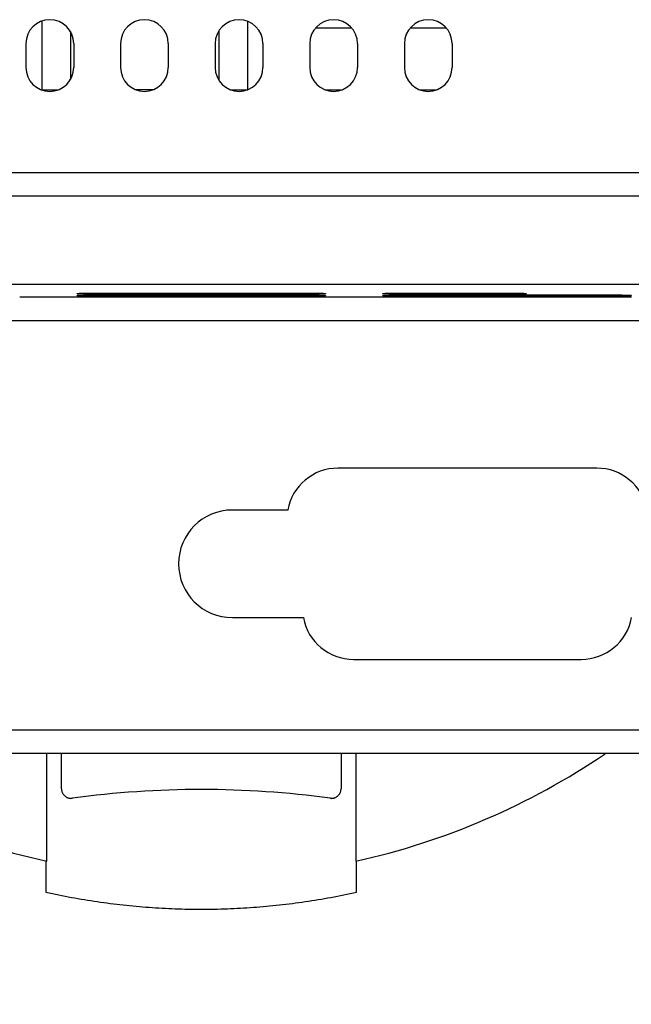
# Model space of a CAD drawing. Header units: inches. Extents: x 0 to 22, y 0 to 17.
# Tile 12 of 16: x 12.4 to 13.6, y 11.1 to 13.2. Entities that reach past the tile are written whole.
import ezdxf

# ---------------------------------------------------------------- set-up
doc = ezdxf.new("R2010")
doc.units = ezdxf.units.IN
doc.header["$LTSCALE"] = 1.21
doc.header["$MEASUREMENT"] = 0
doc.layers.get('0').update_dxf_attribs({"linetype": 'CONTINUOUS'})
doc.layers.add('DIMENSIONS', color=7, linetype='CONTINUOUS')
doc.styles.get("Standard").update_dxf_attribs({"font": 'txt', "width": 0.8})
doc.dimstyles.new('DIMSTYLE_1', dxfattribs={"dimtxt": 0.125, "dimasz": 0.18, "dimexe": 0.18, "dimexo": 0.0625, "dimgap": 0.09, "dimtad": 0, "dimtih": 1, "dimtoh": 1, "dimdec": 3, "dimzin": 4, "dimdsep": 46, "dimtxsty": 'STANDARD', "dimblk": '_FILLED', "dimblk1": '_FILLED', "dimblk2": '_FILLED', "dimcen": 0.09, "dimadec": 0, "dimazin": 0, "dimtp": 0.01, "dimtm": 0.01, "dimtfac": 1, "dimtdec": 3, "dimtofl": 0, "dimtmove": 0, "dimatfit": 3, "dimldrblk": '_FILLED', "dimfxl": 1, "dimtolj": 1, "dimtzin": 4, "dimarcsym": 0})

# ---------------------------------------------------------------- blocks, each defined once
blk = doc.blocks.new('_FILLED')
at = {"color": 0, "linetype": 'BYBLOCK'}
blk.add_solid([(0, 0), (-1, 0.174), (-1, -0.174)], dxfattribs=at)
blk = doc.blocks.new('*D2')
at = {"layer": 'DIMENSIONS', "color": 2, "linetype": 'CONTINUOUS'}
for p, q in [((10.6221, 11.5902), (10.6221, 9.7015)), ((14.8381, 11.5902), (14.8381, 9.7015)), ((10.6221, 9.8265), (11.8622, 9.8265)), ((14.8381, 9.8265), (13.4122, 9.8265))]:
    blk.add_line(p, q, dxfattribs=at)
at = {"layer": 'DIMENSIONS', "color": 2, "linetype": 'CONTINUOUS', "xscale": 0.18, "yscale": 0.18, "zscale": 0.18, "rotation": 180}
blk.add_blockref('_FILLED', (10.6221, 9.8265), dxfattribs=at)
at = {"layer": 'DIMENSIONS', "color": 2, "linetype": 'CONTINUOUS', "xscale": 0.18, "yscale": 0.18, "zscale": 0.18}
blk.add_blockref('_FILLED', (14.8381, 9.8265), dxfattribs=at)
at = {"layer": 'DIMENSIONS', "color": 2, "linetype": 'CONTINUOUS', "width": 0.8}
for s, p in [('4.216', (11.9247, 9.764)), ('[', (12.5497, 9.764)), ('107.09', (12.6497, 9.764)), (']', (13.2497, 9.764))]:
    blk.add_text(s, height=0.125, dxfattribs=at).set_placement(p)

msp = doc.modelspace()

# ---------------------------------------------------------------- linework, layer by layer
at = {"color": 7, "linetype": 'CONTINUOUS'}
for p, q in [((12.3963, 13.1839), (12.3963, 13.0404)), ((12.8267, 13.1836), (12.8267, 13.0404)), ((12.4563, 13.162), (12.4563, 13.0617)), ((12.7667, 13.1632), (12.7667, 13.0605)), ((12.9696, 13.1699), (13.0445, 13.1699)), ((13.1676, 13.1699), (13.2425, 13.1699)), ((12.3631, 13.1369), (12.3631, 13.0869)), ((12.4631, 13.1369), (12.4631, 13.0869)), ((12.5611, 13.1369), (12.5611, 13.0869)), ((12.6611, 13.1369), (12.6611, 13.0869)), ((12.7591, 13.1369), (12.7591, 13.0869)), ((12.8591, 13.1369), (12.8591, 13.0869)), ((12.9571, 13.1369), (12.9571, 13.0869)), ((13.0571, 13.1369), (13.0571, 13.0869)), ((13.1551, 13.1369), (13.1551, 13.0869)), ((13.2551, 13.1369), (13.2551, 13.0869)), ((12.3948, 13.0404), (12.4314, 13.0404)), ((12.6294, 13.0404), (12.5928, 13.0404)), ((12.7908, 13.0404), (12.8274, 13.0404)), ((12.9888, 13.0404), (13.0254, 13.0404)), ((13.1868, 13.0404), (13.2234, 13.0404)), ((12.0651, 12.8676), (14.7017, 12.8676)), ((10.6832, 12.8182), (14.777, 12.8182)), ((10.6817, 12.634), (14.7785, 12.634)), ((12.3501, 12.6069), (12.4701, 12.6069)), ((12.5151, 12.6152), (12.9451, 12.6152)), ((12.5151, 12.6128), (12.5151, 12.6152)), ((12.5151, 12.6128), (12.9451, 12.6128)), ((12.5151, 12.6112), (12.9451, 12.6112)), ((12.5151, 12.6096), (12.5151, 12.6112)), ((12.5151, 12.6096), (12.9451, 12.6096)), ((12.5151, 12.6085), (12.9451, 12.6085)), ((12.5151, 12.6076), (12.5151, 12.6085)), ((12.5151, 12.6076), (12.9451, 12.6076)), ((12.5151, 12.6071), (12.9451, 12.6071)), ((12.5151, 12.6069), (12.5151, 12.6071)), ((12.5151, 12.6069), (12.9451, 12.6069)), ((12.9451, 12.6128), (12.9451, 12.6152)), ((12.9451, 12.6096), (12.9451, 12.6112)), ((12.9451, 12.6076), (12.9451, 12.6085)), ((12.9451, 12.6069), (12.9451, 12.6071)), ((12.9901, 12.6069), (13.1101, 12.6069)), ((13.1551, 12.6152), (13.3651, 12.6152)), ((13.1551, 12.6128), (13.1551, 12.6152)), ((13.1551, 12.6128), (13.3651, 12.6128)), ((13.1551, 12.6112), (13.5851, 12.6112)), ((13.1551, 12.6096), (13.1551, 12.6112)), ((13.1551, 12.6096), (13.5851, 12.6096)), ((13.1551, 12.6085), (13.5851, 12.6085)), ((13.1551, 12.6076), (13.1551, 12.6085)), ((13.1551, 12.6076), (13.5851, 12.6076)), ((13.1551, 12.6071), (13.5851, 12.6071)), ((13.1551, 12.6069), (13.1551, 12.6071)), ((13.1551, 12.6069), (13.5851, 12.6069)), ((13.3651, 12.6128), (13.3651, 12.6152)), ((13.5851, 12.6096), (13.5851, 12.6112)), ((13.5851, 12.6076), (13.5851, 12.6085)), ((13.5851, 12.6069), (13.5851, 12.6071)), ((14.0573, 12.5569), (10.9791, 12.5569)), ((13.5581, 12.2489), (13.0161, 12.2489)), ((12.9109, 12.1614), (12.7951, 12.1614)), ((12.7951, 11.9364), (12.9437, 11.9364)), ((13.0489, 11.8489), (13.5253, 11.8489)), ((10.9791, 11.7019), (14.0573, 11.7019)), ((14.1573, 11.6519), (10.6401, 11.6519)), ((12.4069, 11.427), (12.4069, 11.6519)), ((12.4376, 11.5784), (12.4376, 11.6519)), ((13.0226, 11.6519), (13.0226, 11.5784)), ((13.0533, 11.6519), (13.0533, 11.427)), ((12.4051, 11.4275), (12.4051, 11.3622)), ((13.0551, 11.3622), (13.0551, 11.4275))]:
    msp.add_line(p, q, dxfattribs=at)
for centre, radius, start, end in [((12.4131, 13.1369), 0.05, 0, 180), ((12.6111, 13.1369), 0.05, 0, 180), ((12.8091, 13.1369), 0.05, 0, 180), ((13.0071, 13.1369), 0.05, 0, 180), ((13.2051, 13.1369), 0.05, 0, 180), ((12.4131, 13.0869), 0.05, 180, 360), ((12.6111, 13.0869), 0.05, 180, 360), ((12.8091, 13.0869), 0.05, 180, 360), ((13.0071, 13.0869), 0.05, 180, 360), ((13.2051, 13.0869), 0.05, 180, 360), ((13.0161, 12.1419), 0.107, 90, 169.4996), ((13.5581, 12.1419), 0.107, 10.5004, 90), ((12.7951, 12.0489), 0.1125, 90, 270), ((13.0489, 11.9559), 0.107, 190.5071, 270), ((13.5253, 11.9559), 0.107, 270, 349.4929), ((12.7301, 12.8962), 1.5043, 235.8175, 257.5921), ((12.7301, 12.8962), 1.5043, 282.4079, 304.1825), ((12.7301, 9.5769), 2, 82.2471, 97.7529)]:
    msp.add_arc(centre, radius, start, end, dxfattribs=at)
for points, knots in [([(12.4701, 12.614), (12.4701, 12.614), (12.4701, 12.6142), (12.4707, 12.6141), (12.4713, 12.6143), (12.4724, 12.6144), (12.4738, 12.6145), (12.4756, 12.6146), (12.4776, 12.6147), (12.48, 12.6148), (12.4826, 12.6148), (12.4856, 12.6149), (12.4887, 12.615), (12.4921, 12.6151), (12.4956, 12.6151), (12.4993, 12.6152), (12.5031, 12.6152), (12.5071, 12.6152), (12.5111, 12.6152), (12.5137, 12.6152), (12.5151, 12.6152)], [0, 0, 0, 0, 0.001199, 0.009588, 0.025776, 0.049746, 0.081334, 0.120299, 0.166331, 0.219063, 0.278071, 0.342882, 0.412975, 0.487784, 0.56671, 0.649116, 0.734341, 0.8217, 0.910491, 1, 1, 1, 1]), ([(12.5151, 12.6128), (12.5137, 12.6128), (12.5111, 12.6128), (12.5071, 12.6129), (12.5031, 12.6129), (12.4993, 12.6129), (12.4956, 12.6129), (12.4921, 12.613), (12.4887, 12.613), (12.4856, 12.6131), (12.4826, 12.6132), (12.48, 12.6133), (12.4776, 12.6133), (12.4756, 12.6134), (12.4738, 12.6135), (12.4724, 12.6136), (12.4713, 12.6137), (12.4707, 12.6138), (12.4701, 12.6138), (12.4701, 12.614), (12.4701, 12.614)], [0, 0, 0, 0, 0.089526, 0.178332, 0.265704, 0.35094, 0.433355, 0.512287, 0.587099, 0.657191, 0.722, 0.781004, 0.833729, 0.879754, 0.918709, 0.950289, 0.974249, 0.990426, 0.998805, 1, 1, 1, 1]), ([(12.4701, 12.6104), (12.4701, 12.6104), (12.4701, 12.6105), (12.4707, 12.6104), (12.4713, 12.6106), (12.4724, 12.6106), (12.4738, 12.6107), (12.4756, 12.6108), (12.4776, 12.6108), (12.48, 12.6109), (12.4826, 12.611), (12.4856, 12.611), (12.4887, 12.6111), (12.4921, 12.6111), (12.4956, 12.6112), (12.4993, 12.6112), (12.5031, 12.6112), (12.5071, 12.6112), (12.5111, 12.6112), (12.5137, 12.6112), (12.5151, 12.6112)], [0, 0, 0, 0, 0.00084, 0.009059, 0.025167, 0.049094, 0.080662, 0.119621, 0.165661, 0.218412, 0.277451, 0.342302, 0.412443, 0.487311, 0.566302, 0.648781, 0.734084, 0.821526, 0.910403, 1, 1, 1, 1]), ([(12.5151, 12.6096), (12.5137, 12.6096), (12.5111, 12.6096), (12.5071, 12.6096), (12.5031, 12.6096), (12.4993, 12.6096), (12.4956, 12.6096), (12.4921, 12.6097), (12.4887, 12.6097), (12.4856, 12.6097), (12.4826, 12.6098), (12.48, 12.6098), (12.4776, 12.6099), (12.4756, 12.61), (12.4738, 12.61), (12.4724, 12.6101), (12.4713, 12.6101), (12.4707, 12.6103), (12.4701, 12.6102), (12.4701, 12.6103), (12.4701, 12.6104)], [0, 0, 0, 0, 0.089608, 0.178496, 0.265947, 0.351259, 0.433744, 0.512739, 0.587609, 0.657751, 0.7226, 0.781636, 0.834383, 0.880417, 0.91937, 0.950931, 0.974851, 0.990953, 0.999163, 1, 1, 1, 1]), ([(12.4701, 12.608), (12.4701, 12.608), (12.4701, 12.6081), (12.4707, 12.608), (12.4713, 12.6082), (12.4724, 12.6081), (12.4738, 12.6082), (12.4756, 12.6082), (12.4776, 12.6083), (12.48, 12.6083), (12.4826, 12.6084), (12.4856, 12.6084), (12.4887, 12.6084), (12.4921, 12.6085), (12.4956, 12.6085), (12.4993, 12.6085), (12.5031, 12.6085), (12.5071, 12.6085), (12.5111, 12.6085), (12.5137, 12.6085), (12.5151, 12.6085)], [0, 0, 0, 0, 0.000482, 0.008587, 0.024646, 0.048548, 0.080105, 0.119065, 0.165115, 0.217886, 0.276952, 0.341837, 0.412019, 0.486935, 0.565979, 0.648516, 0.733882, 0.821389, 0.910334, 1, 1, 1, 1]), ([(12.5151, 12.6076), (12.5137, 12.6076), (12.5111, 12.6076), (12.5071, 12.6076), (12.5031, 12.6076), (12.4993, 12.6076), (12.4956, 12.6076), (12.4921, 12.6076), (12.4887, 12.6076), (12.4856, 12.6077), (12.4826, 12.6077), (12.48, 12.6077), (12.4776, 12.6077), (12.4756, 12.6078), (12.4738, 12.6078), (12.4724, 12.6079), (12.4713, 12.6078), (12.4707, 12.608), (12.4701, 12.6079), (12.4701, 12.608), (12.4701, 12.608)], [0, 0, 0, 0, 0.089673, 0.178624, 0.266137, 0.351507, 0.434048, 0.513095, 0.588012, 0.658194, 0.723079, 0.782143, 0.834911, 0.880958, 0.919915, 0.951468, 0.975366, 0.99142, 0.999522, 1, 1, 1, 1]), ([(12.4701, 12.6069), (12.4701, 12.6069), (12.4701, 12.6071), (12.4707, 12.6068), (12.4713, 12.607), (12.4724, 12.607), (12.4738, 12.607), (12.4756, 12.607), (12.4776, 12.607), (12.48, 12.607), (12.4826, 12.607), (12.4856, 12.6071), (12.4887, 12.6071), (12.4921, 12.6071), (12.4956, 12.6071), (12.4993, 12.6071), (12.5031, 12.6071), (12.5071, 12.6071), (12.5111, 12.6071), (12.5137, 12.6071), (12.5151, 12.6071)], [0, 0, 0, 0, 0.000123, 0.008178, 0.024216, 0.04811, 0.079668, 0.118635, 0.164699, 0.217488, 0.276577, 0.34149, 0.411705, 0.486657, 0.565741, 0.648322, 0.733734, 0.821289, 0.910284, 1, 1, 1, 1]), ([(12.5151, 12.6069), (12.5137, 12.6069), (12.5111, 12.6069), (12.5071, 12.6069), (12.5031, 12.6069), (12.4993, 12.6069), (12.4956, 12.6069), (12.4921, 12.6069), (12.4887, 12.6069), (12.4856, 12.6069), (12.4826, 12.6069), (12.48, 12.6069), (12.4776, 12.6069), (12.4756, 12.6069), (12.4738, 12.6069), (12.4724, 12.6069), (12.4713, 12.6068), (12.4707, 12.607), (12.4701, 12.6068), (12.4701, 12.6069), (12.4701, 12.6069)], [0, 0, 0, 0, 0.089718, 0.178715, 0.266272, 0.351686, 0.434267, 0.513353, 0.588305, 0.65852, 0.723434, 0.782523, 0.835311, 0.881374, 0.920341, 0.951897, 0.975791, 0.991828, 0.999881, 1, 1, 1, 1]), ([(12.9451, 12.6152), (12.9464, 12.6152), (12.9491, 12.6152), (12.9531, 12.6152), (12.957, 12.6152), (12.9608, 12.6152), (12.9646, 12.6151), (12.9681, 12.6151), (12.9715, 12.615), (12.9746, 12.6149), (12.9775, 12.6148), (12.9802, 12.6148), (12.9825, 12.6147), (12.9846, 12.6146), (12.9864, 12.6145), (12.9877, 12.6144), (12.9889, 12.6143), (12.9895, 12.6141), (12.99, 12.6142), (12.99, 12.614), (12.99, 12.614)], [0, 0, 0, 0, 0.089509, 0.1783, 0.265659, 0.350884, 0.43329, 0.512216, 0.587025, 0.657117, 0.721929, 0.780937, 0.833669, 0.879701, 0.918666, 0.950254, 0.974224, 0.990412, 0.998801, 1, 1, 1, 1]), ([(12.99, 12.614), (12.99, 12.614), (12.99, 12.6138), (12.9895, 12.6138), (12.9889, 12.6137), (12.9877, 12.6136), (12.9864, 12.6135), (12.9846, 12.6134), (12.9825, 12.6133), (12.9802, 12.6133), (12.9775, 12.6132), (12.9746, 12.6131), (12.9715, 12.613), (12.9681, 12.613), (12.9646, 12.6129), (12.9608, 12.6129), (12.957, 12.6129), (12.9531, 12.6129), (12.9491, 12.6128), (12.9464, 12.6128), (12.9451, 12.6128)], [0, 0, 0, 0, 0.001195, 0.009574, 0.025751, 0.049711, 0.081291, 0.120246, 0.166271, 0.218996, 0.278, 0.342809, 0.412901, 0.487713, 0.566645, 0.64906, 0.734296, 0.821668, 0.910474, 1, 1, 1, 1]), ([(12.9451, 12.6112), (12.9464, 12.6112), (12.9491, 12.6112), (12.9531, 12.6112), (12.957, 12.6112), (12.9608, 12.6112), (12.9646, 12.6112), (12.9681, 12.6111), (12.9715, 12.6111), (12.9746, 12.611), (12.9775, 12.611), (12.9802, 12.6109), (12.9825, 12.6108), (12.9846, 12.6108), (12.9864, 12.6107), (12.9877, 12.6106), (12.9889, 12.6106), (12.9895, 12.6104), (12.99, 12.6105), (12.99, 12.6104), (12.99, 12.6104)], [0, 0, 0, 0, 0.089597, 0.178474, 0.265916, 0.351219, 0.433698, 0.512689, 0.587557, 0.657698, 0.722549, 0.781588, 0.834339, 0.880379, 0.919338, 0.950906, 0.974833, 0.990941, 0.99916, 1, 1, 1, 1]), ([(12.99, 12.6104), (12.99, 12.6103), (12.99, 12.6102), (12.9895, 12.6103), (12.9889, 12.6101), (12.9877, 12.6101), (12.9864, 12.61), (12.9846, 12.61), (12.9825, 12.6099), (12.9802, 12.6098), (12.9775, 12.6098), (12.9746, 12.6097), (12.9715, 12.6097), (12.9681, 12.6097), (12.9646, 12.6096), (12.9608, 12.6096), (12.957, 12.6096), (12.9531, 12.6096), (12.9491, 12.6096), (12.9464, 12.6096), (12.9451, 12.6096)], [0, 0, 0, 0, 0.000837, 0.009047, 0.025149, 0.049069, 0.08063, 0.119583, 0.165617, 0.218364, 0.2774, 0.342249, 0.412391, 0.487261, 0.566256, 0.648741, 0.734053, 0.821504, 0.910392, 1, 1, 1, 1]), ([(12.9451, 12.6085), (12.9464, 12.6085), (12.9491, 12.6085), (12.9531, 12.6085), (12.957, 12.6085), (12.9608, 12.6085), (12.9646, 12.6085), (12.9681, 12.6085), (12.9715, 12.6084), (12.9746, 12.6084), (12.9775, 12.6084), (12.9802, 12.6083), (12.9825, 12.6083), (12.9846, 12.6082), (12.9864, 12.6082), (12.9877, 12.6081), (12.9889, 12.6082), (12.9895, 12.608), (12.99, 12.6081), (12.99, 12.608), (12.99, 12.608)], [0, 0, 0, 0, 0.089666, 0.178611, 0.266118, 0.351484, 0.434021, 0.513065, 0.587981, 0.658163, 0.723048, 0.782114, 0.834884, 0.880935, 0.919895, 0.951452, 0.975354, 0.991413, 0.999518, 1, 1, 1, 1]), ([(12.99, 12.608), (12.99, 12.608), (12.99, 12.6079), (12.9895, 12.608), (12.9889, 12.6078), (12.9877, 12.6079), (12.9864, 12.6078), (12.9846, 12.6078), (12.9825, 12.6077), (12.9802, 12.6077), (12.9775, 12.6077), (12.9746, 12.6077), (12.9715, 12.6076), (12.9681, 12.6076), (12.9646, 12.6076), (12.9608, 12.6076), (12.957, 12.6076), (12.9531, 12.6076), (12.9491, 12.6076), (12.9464, 12.6076), (12.9451, 12.6076)], [0, 0, 0, 0, 0.000478, 0.00858, 0.024634, 0.048532, 0.080085, 0.119042, 0.165089, 0.217857, 0.276921, 0.341806, 0.411988, 0.486905, 0.565952, 0.648493, 0.733863, 0.821376, 0.910327, 1, 1, 1, 1]), ([(12.9451, 12.6071), (12.9464, 12.6071), (12.9491, 12.6071), (12.9531, 12.6071), (12.957, 12.6071), (12.9608, 12.6071), (12.9646, 12.6071), (12.9681, 12.6071), (12.9715, 12.6071), (12.9746, 12.6071), (12.9775, 12.607), (12.9802, 12.607), (12.9825, 12.607), (12.9846, 12.607), (12.9864, 12.607), (12.9877, 12.607), (12.9889, 12.607), (12.9894, 12.6068), (12.99, 12.6071), (12.99, 12.6069), (12.99, 12.6069)], [0, 0, 0, 0, 0.089717, 0.178711, 0.266267, 0.351679, 0.434259, 0.513344, 0.588296, 0.658511, 0.723424, 0.782513, 0.835302, 0.881366, 0.920333, 0.951891, 0.975785, 0.991823, 0.999878, 1, 1, 1, 1]), ([(12.99, 12.6069), (12.99, 12.6069), (12.99, 12.6068), (12.9894, 12.607), (12.9889, 12.6068), (12.9877, 12.6069), (12.9864, 12.6069), (12.9846, 12.6069), (12.9825, 12.6069), (12.9802, 12.6069), (12.9775, 12.6069), (12.9746, 12.6069), (12.9715, 12.6069), (12.9681, 12.6069), (12.9646, 12.6069), (12.9608, 12.6069), (12.957, 12.6069), (12.9531, 12.6069), (12.9491, 12.6069), (12.9464, 12.6069), (12.9451, 12.6069)], [0, 0, 0, 0, 0.000119, 0.008173, 0.02421, 0.048103, 0.07966, 0.118627, 0.16469, 0.217479, 0.276567, 0.341481, 0.411696, 0.486648, 0.565733, 0.648315, 0.733728, 0.821285, 0.910282, 1, 1, 1, 1]), ([(13.1101, 12.614), (13.1101, 12.614), (13.1101, 12.6142), (13.1107, 12.6141), (13.1113, 12.6143), (13.1124, 12.6144), (13.1138, 12.6145), (13.1156, 12.6146), (13.1176, 12.6147), (13.12, 12.6148), (13.1226, 12.6148), (13.1256, 12.6149), (13.1287, 12.615), (13.1321, 12.6151), (13.1356, 12.6151), (13.1393, 12.6152), (13.1431, 12.6152), (13.1471, 12.6152), (13.1511, 12.6152), (13.1537, 12.6152), (13.1551, 12.6152)], [0, 0, 0, 0, 0.001199, 0.009588, 0.025776, 0.049746, 0.081334, 0.120299, 0.166331, 0.219063, 0.278071, 0.342882, 0.412975, 0.487784, 0.56671, 0.649116, 0.734341, 0.8217, 0.910491, 1, 1, 1, 1]), ([(13.1551, 12.6128), (13.1537, 12.6128), (13.1511, 12.6128), (13.1471, 12.6129), (13.1431, 12.6129), (13.1393, 12.6129), (13.1356, 12.6129), (13.1321, 12.613), (13.1287, 12.613), (13.1256, 12.6131), (13.1226, 12.6132), (13.12, 12.6133), (13.1176, 12.6133), (13.1156, 12.6134), (13.1138, 12.6135), (13.1124, 12.6136), (13.1113, 12.6137), (13.1107, 12.6138), (13.1101, 12.6138), (13.1101, 12.614), (13.1101, 12.614)], [0, 0, 0, 0, 0.089526, 0.178332, 0.265704, 0.35094, 0.433355, 0.512287, 0.587099, 0.657191, 0.722, 0.781004, 0.833729, 0.879754, 0.918709, 0.950289, 0.974249, 0.990426, 0.998805, 1, 1, 1, 1]), ([(13.1101, 12.6104), (13.1101, 12.6104), (13.1101, 12.6105), (13.1107, 12.6104), (13.1113, 12.6106), (13.1124, 12.6106), (13.1138, 12.6107), (13.1156, 12.6108), (13.1176, 12.6108), (13.12, 12.6109), (13.1226, 12.611), (13.1256, 12.611), (13.1287, 12.6111), (13.1321, 12.6111), (13.1356, 12.6112), (13.1393, 12.6112), (13.1431, 12.6112), (13.1471, 12.6112), (13.1511, 12.6112), (13.1537, 12.6112), (13.1551, 12.6112)], [0, 0, 0, 0, 0.00084, 0.009059, 0.025167, 0.049094, 0.080662, 0.119621, 0.165661, 0.218412, 0.277451, 0.342302, 0.412443, 0.487311, 0.566302, 0.648781, 0.734084, 0.821526, 0.910403, 1, 1, 1, 1]), ([(13.1551, 12.6096), (13.1537, 12.6096), (13.1511, 12.6096), (13.1471, 12.6096), (13.1431, 12.6096), (13.1393, 12.6096), (13.1356, 12.6096), (13.1321, 12.6097), (13.1287, 12.6097), (13.1256, 12.6097), (13.1226, 12.6098), (13.12, 12.6098), (13.1176, 12.6099), (13.1156, 12.61), (13.1138, 12.61), (13.1124, 12.6101), (13.1113, 12.6101), (13.1107, 12.6103), (13.1101, 12.6102), (13.1101, 12.6103), (13.1101, 12.6104)], [0, 0, 0, 0, 0.089608, 0.178496, 0.265947, 0.351259, 0.433744, 0.512739, 0.587609, 0.657751, 0.7226, 0.781636, 0.834383, 0.880417, 0.91937, 0.950931, 0.974851, 0.990953, 0.999163, 1, 1, 1, 1]), ([(13.1101, 12.608), (13.1101, 12.608), (13.1101, 12.6081), (13.1107, 12.608), (13.1113, 12.6082), (13.1124, 12.6081), (13.1138, 12.6082), (13.1156, 12.6082), (13.1176, 12.6083), (13.12, 12.6083), (13.1226, 12.6084), (13.1256, 12.6084), (13.1287, 12.6084), (13.1321, 12.6085), (13.1356, 12.6085), (13.1393, 12.6085), (13.1431, 12.6085), (13.1471, 12.6085), (13.1511, 12.6085), (13.1537, 12.6085), (13.1551, 12.6085)], [0, 0, 0, 0, 0.000482, 0.008587, 0.024646, 0.048548, 0.080105, 0.119065, 0.165115, 0.217886, 0.276952, 0.341837, 0.412019, 0.486935, 0.565979, 0.648516, 0.733882, 0.821389, 0.910334, 1, 1, 1, 1]), ([(13.1551, 12.6076), (13.1537, 12.6076), (13.1511, 12.6076), (13.1471, 12.6076), (13.1431, 12.6076), (13.1393, 12.6076), (13.1356, 12.6076), (13.1321, 12.6076), (13.1287, 12.6076), (13.1256, 12.6077), (13.1226, 12.6077), (13.12, 12.6077), (13.1176, 12.6077), (13.1156, 12.6078), (13.1138, 12.6078), (13.1124, 12.6079), (13.1113, 12.6078), (13.1107, 12.608), (13.1101, 12.6079), (13.1101, 12.608), (13.1101, 12.608)], [0, 0, 0, 0, 0.089673, 0.178624, 0.266137, 0.351507, 0.434048, 0.513095, 0.588012, 0.658194, 0.723079, 0.782143, 0.834911, 0.880958, 0.919915, 0.951468, 0.975366, 0.99142, 0.999522, 1, 1, 1, 1]), ([(13.1101, 12.6069), (13.1101, 12.6069), (13.1101, 12.6071), (13.1107, 12.6068), (13.1113, 12.607), (13.1124, 12.607), (13.1138, 12.607), (13.1156, 12.607), (13.1176, 12.607), (13.12, 12.607), (13.1226, 12.607), (13.1256, 12.6071), (13.1287, 12.6071), (13.1321, 12.6071), (13.1356, 12.6071), (13.1393, 12.6071), (13.1431, 12.6071), (13.1471, 12.6071), (13.1511, 12.6071), (13.1537, 12.6071), (13.1551, 12.6071)], [0, 0, 0, 0, 0.000123, 0.008178, 0.024216, 0.04811, 0.079668, 0.118635, 0.164699, 0.217488, 0.276577, 0.34149, 0.411705, 0.486657, 0.565741, 0.648322, 0.733734, 0.821289, 0.910284, 1, 1, 1, 1]), ([(13.1551, 12.6069), (13.1537, 12.6069), (13.1511, 12.6069), (13.1471, 12.6069), (13.1431, 12.6069), (13.1393, 12.6069), (13.1356, 12.6069), (13.1321, 12.6069), (13.1287, 12.6069), (13.1256, 12.6069), (13.1226, 12.6069), (13.12, 12.6069), (13.1176, 12.6069), (13.1156, 12.6069), (13.1138, 12.6069), (13.1124, 12.6069), (13.1113, 12.6068), (13.1107, 12.607), (13.1101, 12.6068), (13.1101, 12.6069), (13.1101, 12.6069)], [0, 0, 0, 0, 0.089718, 0.178715, 0.266272, 0.351686, 0.434267, 0.513353, 0.588305, 0.65852, 0.723434, 0.782523, 0.835311, 0.881374, 0.920341, 0.951897, 0.975791, 0.991828, 0.999881, 1, 1, 1, 1]), ([(13.3651, 12.6152), (13.3664, 12.6152), (13.3691, 12.6152), (13.3731, 12.6152), (13.377, 12.6152), (13.3808, 12.6152), (13.3846, 12.6151), (13.3881, 12.6151), (13.3915, 12.615), (13.3946, 12.6149), (13.3975, 12.6148), (13.4002, 12.6148), (13.4025, 12.6147), (13.4046, 12.6146), (13.4064, 12.6145), (13.4077, 12.6144), (13.4089, 12.6143), (13.4095, 12.6141), (13.41, 12.6142), (13.41, 12.614), (13.41, 12.614)], [0, 0, 0, 0, 0.089509, 0.1783, 0.265659, 0.350884, 0.43329, 0.512216, 0.587025, 0.657117, 0.721929, 0.780937, 0.833669, 0.879701, 0.918666, 0.950254, 0.974224, 0.990412, 0.998801, 1, 1, 1, 1]), ([(13.41, 12.614), (13.41, 12.614), (13.41, 12.6138), (13.4095, 12.6138), (13.4089, 12.6137), (13.4077, 12.6136), (13.4064, 12.6135), (13.4046, 12.6134), (13.4025, 12.6133), (13.4002, 12.6133), (13.3975, 12.6132), (13.3946, 12.6131), (13.3915, 12.613), (13.3881, 12.613), (13.3846, 12.6129), (13.3808, 12.6129), (13.377, 12.6129), (13.3731, 12.6129), (13.3691, 12.6128), (13.3664, 12.6128), (13.3651, 12.6128)], [0, 0, 0, 0, 0.001195, 0.009574, 0.025751, 0.049711, 0.081291, 0.120246, 0.166271, 0.218996, 0.278, 0.342809, 0.412901, 0.487713, 0.566645, 0.64906, 0.734296, 0.821668, 0.910474, 1, 1, 1, 1]), ([(13.5851, 12.6112), (13.5864, 12.6112), (13.5891, 12.6112), (13.5931, 12.6112), (13.597, 12.6112), (13.6008, 12.6112), (13.6046, 12.6112), (13.6081, 12.6111), (13.6115, 12.6111), (13.6146, 12.611), (13.6175, 12.611), (13.6202, 12.6109), (13.6225, 12.6108), (13.6246, 12.6108), (13.6264, 12.6107), (13.6277, 12.6106), (13.6289, 12.6106), (13.6295, 12.6104), (13.63, 12.6105), (13.63, 12.6104), (13.63, 12.6104)], [0, 0, 0, 0, 0.089597, 0.178474, 0.265916, 0.351219, 0.433698, 0.512689, 0.587557, 0.657698, 0.722549, 0.781588, 0.834339, 0.880379, 0.919338, 0.950906, 0.974833, 0.990941, 0.99916, 1, 1, 1, 1]), ([(13.63, 12.6104), (13.63, 12.6103), (13.63, 12.6102), (13.6295, 12.6103), (13.6289, 12.6101), (13.6277, 12.6101), (13.6264, 12.61), (13.6246, 12.61), (13.6225, 12.6099), (13.6202, 12.6098), (13.6175, 12.6098), (13.6146, 12.6097), (13.6115, 12.6097), (13.6081, 12.6097), (13.6046, 12.6096), (13.6008, 12.6096), (13.597, 12.6096), (13.5931, 12.6096), (13.5891, 12.6096), (13.5864, 12.6096), (13.5851, 12.6096)], [0, 0, 0, 0, 0.000837, 0.009047, 0.025149, 0.049069, 0.08063, 0.119583, 0.165617, 0.218364, 0.2774, 0.342249, 0.412391, 0.487261, 0.566256, 0.648741, 0.734053, 0.821504, 0.910392, 1, 1, 1, 1]), ([(13.5851, 12.6085), (13.5864, 12.6085), (13.5891, 12.6085), (13.5931, 12.6085), (13.597, 12.6085), (13.6008, 12.6085), (13.6046, 12.6085), (13.6081, 12.6085), (13.6115, 12.6084), (13.6146, 12.6084), (13.6175, 12.6084), (13.6202, 12.6083), (13.6225, 12.6083), (13.6246, 12.6082), (13.6264, 12.6082), (13.6277, 12.6081), (13.6289, 12.6082), (13.6295, 12.608), (13.63, 12.6081), (13.63, 12.608), (13.63, 12.608)], [0, 0, 0, 0, 0.089666, 0.178611, 0.266118, 0.351484, 0.434021, 0.513065, 0.587981, 0.658163, 0.723048, 0.782114, 0.834884, 0.880935, 0.919895, 0.951452, 0.975354, 0.991413, 0.999518, 1, 1, 1, 1]), ([(13.63, 12.608), (13.63, 12.608), (13.63, 12.6079), (13.6295, 12.608), (13.6289, 12.6078), (13.6277, 12.6079), (13.6264, 12.6078), (13.6246, 12.6078), (13.6225, 12.6077), (13.6202, 12.6077), (13.6175, 12.6077), (13.6146, 12.6077), (13.6115, 12.6076), (13.6081, 12.6076), (13.6046, 12.6076), (13.6008, 12.6076), (13.597, 12.6076), (13.5931, 12.6076), (13.5891, 12.6076), (13.5864, 12.6076), (13.5851, 12.6076)], [0, 0, 0, 0, 0.000478, 0.00858, 0.024634, 0.048532, 0.080085, 0.119042, 0.165089, 0.217857, 0.276921, 0.341806, 0.411988, 0.486905, 0.565952, 0.648493, 0.733863, 0.821376, 0.910327, 1, 1, 1, 1]), ([(13.5851, 12.6071), (13.5864, 12.6071), (13.5891, 12.6071), (13.5931, 12.6071), (13.597, 12.6071), (13.6008, 12.6071), (13.6046, 12.6071), (13.6081, 12.6071), (13.6115, 12.6071), (13.6146, 12.6071), (13.6175, 12.607), (13.6202, 12.607), (13.6225, 12.607), (13.6246, 12.607), (13.6264, 12.607), (13.6277, 12.607), (13.6289, 12.607), (13.6294, 12.6068), (13.63, 12.6071), (13.63, 12.6069), (13.63, 12.6069)], [0, 0, 0, 0, 0.089717, 0.178711, 0.266267, 0.351679, 0.434259, 0.513344, 0.588296, 0.658511, 0.723424, 0.782513, 0.835302, 0.881366, 0.920333, 0.951891, 0.975785, 0.991823, 0.999878, 1, 1, 1, 1]), ([(13.63, 12.6069), (13.63, 12.6069), (13.63, 12.6068), (13.6294, 12.607), (13.6289, 12.6068), (13.6277, 12.6069), (13.6264, 12.6069), (13.6246, 12.6069), (13.6225, 12.6069), (13.6202, 12.6069), (13.6175, 12.6069), (13.6146, 12.6069), (13.6115, 12.6069), (13.6081, 12.6069), (13.6046, 12.6069), (13.6008, 12.6069), (13.597, 12.6069), (13.5931, 12.6069), (13.5891, 12.6069), (13.5864, 12.6069), (13.5851, 12.6069)], [0, 0, 0, 0, 0.000119, 0.008173, 0.02421, 0.048103, 0.07966, 0.118627, 0.16469, 0.217479, 0.276567, 0.341481, 0.411696, 0.486648, 0.565733, 0.648315, 0.733728, 0.821285, 0.910282, 1, 1, 1, 1]), ([(12.4376, 11.5784), (12.4376, 11.5777), (12.4377, 11.5763), (12.438, 11.5742), (12.4386, 11.5721), (12.4393, 11.5701), (12.4403, 11.5682), (12.4415, 11.5664), (12.4429, 11.5648), (12.4444, 11.5633), (12.4461, 11.562), (12.4479, 11.5609), (12.4498, 11.5599), (12.4518, 11.5592), (12.4539, 11.5587), (12.456, 11.5584), (12.4582, 11.5584), (12.4596, 11.5585), (12.4603, 11.5586)], [0, 0, 0, 0, 0.062505, 0.125009, 0.187511, 0.250011, 0.312509, 0.375007, 0.437504, 0.5, 0.562496, 0.624993, 0.687491, 0.749989, 0.812489, 0.87499, 0.937494, 1, 1, 1, 1]), ([(12.9999, 11.5586), (13.0006, 11.5585), (13.002, 11.5584), (13.0041, 11.5584), (13.0063, 11.5587), (13.0083, 11.5592), (13.0103, 11.5599), (13.0123, 11.5609), (13.0141, 11.562), (13.0158, 11.5633), (13.0173, 11.5648), (13.0187, 11.5664), (13.0198, 11.5682), (13.0208, 11.5701), (13.0216, 11.5721), (13.0222, 11.5742), (13.0225, 11.5763), (13.0226, 11.5777), (13.0226, 11.5784)], [0, 0, 0, 0, 0.062506, 0.12501, 0.187511, 0.250011, 0.312509, 0.375007, 0.437504, 0.5, 0.562496, 0.624993, 0.687491, 0.749989, 0.812489, 0.874991, 0.937495, 1, 1, 1, 1]), ([(12.4051, 11.3622), (12.4228, 11.3582), (12.4585, 11.351), (12.5124, 11.3421), (12.5666, 11.3351), (12.621, 11.3302), (12.6755, 11.3272), (12.7301, 11.3262), (12.7847, 11.3272), (12.8392, 11.3302), (12.8936, 11.3351), (12.9478, 11.3421), (13.0016, 11.351), (13.0373, 11.3582), (13.0551, 11.3622)], [0, 0, 0, 0, 0.083333, 0.166667, 0.25, 0.333333, 0.416667, 0.5, 0.583333, 0.666667, 0.75, 0.833333, 0.916667, 1, 1, 1, 1])]:
    msp.add_open_spline(points, degree=3, knots=knots, dxfattribs=at)

# ---------------------------------------------------------------- dimensions: what is measured, and where the dimension line sits
at = {"layer": 'DIMENSIONS', "color": 2, "linetype": 'CONTINUOUS'}
dim = msp.add_linear_dim(base=(14.8381, 9.8265), p1=(10.6221, 11.5902), p2=(14.8381, 11.5902), dimstyle='DIMSTYLE_1', dxfattribs=at)
dim.commit()
dim.dimension.update_dxf_attribs({"geometry": '*D2', "text_midpoint": (12.6372, 9.8265), "dimtype": 160})

doc.saveas('drawing.dxf')
